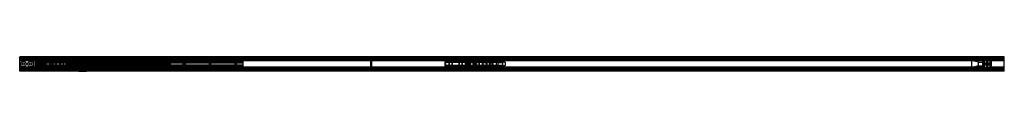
# Model space of a CAD drawing. Header units: millimetres. Extents: x 0 to 2700, y 0 to 40.
import ezdxf

# ---------------------------------------------------------------- set-up
doc = ezdxf.new("R2010")
doc.units = ezdxf.units.MM
doc.header["$LTSCALE"] = 10
doc.linetypes.add('ALLCAD_Strich', pattern=[0.2, 0.15, -0.05])
doc.layers.add('BESCH_KONT_sich_schn_grun_2d', color=10, linetype='Continuous')

msp = doc.modelspace()

# ---------------------------------------------------------------- linework, layer by layer
at = {"layer": 'BESCH_KONT_sich_schn_grun_2d', "linetype": 'ALLCAD_Strich'}
for p, q in [((2700, 40), (0, 40)), ((0, 39.2), (0, 40)), ((2700, 39.2), (0, 39.2)), ((0, 38.5), (0, 39.2)), ((2700, 38.5), (0, 38.5)), ((0, 1.5), (0, 38.5)), ((2700, 37.5), (0, 37.5)), ((2700, 37.4), (0, 37.4)), ((0, 37), (0, 37)), ((0, 37), (0, 37)), ((0, 37), (0, 37)), ((0, 37), (0, 37)), ((0, 37), (0, 37)), ((0, 37), (0, 37)), ((0, 37), (0, 37)), ((0, 37), (0, 37)), ((0, 37), (0, 37)), ((0, 37), (0, 37)), ((0, 37), (0, 37)), ((0, 37), (0, 37)), ((0, 37), (0, 37)), ((0, 37), (0, 37)), ((0, 37), (0, 37)), ((0, 37), (0, 37)), ((2700, 37), (0, 37)), ((0, 37), (0, 37)), ((0, 37), (0, 37)), ((0, 37), (0, 37)), ((0, 37), (0, 37)), ((0, 37), (0, 37)), ((0, 37), (0, 37)), ((0, 37), (0, 37)), ((2700, 36.7), (0, 36.7)), ((2700, 35.5), (0, 35.5)), ((43, 35), (0, 35)), ((40, 34), (0, 34)), ((40, 33), (0, 33)), ((40, 32.6), (0, 32.6)), ((2700, 32.5), (0, 32.5)), ((2700, 31.2), (0, 31.2)), ((43, 28.7), (0, 28.7)), ((40, 34), (40, 35.5)), ((40, 6), (40, 34)), ((47.3, 35), (43, 35)), ((43, 35), (43, 31.5)), ((43, 31.5), (43, 29.5)), ((43, 31.5), (45, 31.5)), ((45.5, 29.5), (43, 29.5)), ((43, 29.5), (43, 10.5)), ((43, 28.8), (43, 28.8)), ((43, 28.8), (43, 28.7)), ((43, 28.8), (43, 28.8)), ((43, 28.8), (43, 28.8)), ((43, 28.8), (43, 28.8)), ((43, 28.8), (43, 28.8)), ((43, 28.8), (43, 28.8)), ((43, 28.8), (43, 28.8)), ((43, 28.8), (43, 28.8)), ((43, 28.7), (43, 28.7)), ((47, 28.7), (43, 28.7)), ((43, 28.8), (43, 28.8)), ((43, 28.8), (43, 28.8)), ((43, 28.8), (43, 28.8)), ((43, 28.7), (43, 28.7)), ((43, 28.8), (43, 28.8)), ((43, 28.8), (43, 28.8)), ((43, 28.8), (43, 28.8)), ((43, 28.7), (43, 28.7)), ((43, 28.8), (43, 28.8)), ((43, 28.8), (43, 28.8)), ((43, 28.8), (43, 28.8)), ((43, 28.7), (43, 28.7)), ((43, 28.7), (43, 28.7)), ((43, 28.8), (43, 28.8)), ((43, 28.8), (43, 28.8)), ((43, 28.8), (43, 28.8)), ((43, 28.8), (43, 28.8)), ((45, 31.5), (45, 33.5)), ((45, 33.5), (47.3, 33.5)), ((45, 29.5), (45, 10.5)), ((47.3, 31.5), (45.3, 31.5)), ((45.3, 8.5), (45.3, 31.5)), ((45.5, 34), (45.5, 36)), ((64.5, 36), (45.5, 36)), ((45.5, 29.5), (45.5, 34)), ((64.5, 34), (45.5, 34)), ((613, 31), (47, 31)), ((47, 29), (47, 31)), ((613, 30), (47, 30)), ((613, 29.7), (47, 29.7)), ((613, 29), (47, 29)), ((47, 28.7), (47, 29)), ((613, 28.7), (47, 28.7)), ((47, 11.2), (47, 28.7)), ((613, 27.5), (47, 27.5)), ((47.3, 33.5), (47.3, 35)), ((47.3, 31.5), (47.3, 35)), ((47.3, 35), (62.8, 35)), ((47.3, 8.5), (47.3, 31.5)), ((62.8, 35), (62.8, 33.5)), ((67, 35), (62.8, 35)), ((62.8, 31.5), (62.8, 35)), ((62.8, 33.5), (65, 33.5)), ((64.8, 31.5), (62.8, 31.5)), ((62.8, 8.5), (62.8, 31.5)), ((64.5, 34), (64.5, 36)), ((64.5, 29.5), (64.5, 34)), ((67, 29.5), (64.5, 29.5)), ((64.8, 8.5), (64.8, 31.5)), ((65, 33.5), (65, 31.5)), ((65, 31.5), (67, 31.5)), ((65, 29.5), (65, 10.5)), ((67, 31.5), (67, 35)), ((76.1, 35), (67, 35)), ((67, 29.5), (67, 31.5)), ((67, 29.5), (67, 10.5)), ((76.1, 35), (97.1, 35)), ((76.1, 35), (76.1, 28)), ((76.1, 28), (97.1, 28)), ((82.6, 5), (82.6, 35)), ((82.6, 28), (82.6, 35)), ((90.6, 5), (90.6, 35)), ((90.6, 28), (90.6, 35)), ((113.1, 35), (97.1, 35)), ((97.1, 35), (97.1, 28)), ((113.1, 35), (134.1, 35)), ((113.1, 35), (113.1, 28)), ((113.1, 28), (134.1, 28)), ((119.6, 5), (119.6, 35)), ((119.6, 28), (119.6, 35)), ((127.6, 5), (127.6, 35)), ((127.6, 28), (127.6, 35)), ((138.6, 27.7), (132.6, 27.7)), ((132.6, 26.7), (132.6, 27.7)), ((377.6, 35), (134.1, 35)), ((134.1, 35), (134.1, 28)), ((138.6, 26.7), (138.6, 27.7)), ((148.6, 27.7), (142.6, 27.7)), ((142.6, 26.7), (142.6, 27.7)), ((148.6, 26.7), (148.6, 27.7)), ((162.6, 30.5), (183.6, 30.5)), ((162.6, 30.5), (162.6, 23.5)), ((169.1, 23.5), (169.1, 30.5)), ((169.1, 0.5), (169.1, 30.5)), ((177.1, 23.5), (177.1, 30.5)), ((177.1, 0.5), (177.1, 30.5)), ((183.6, 30.5), (183.6, 23.5)), ((202, 4.5), (202, 35.5)), ((966, 35.5), (202, 35.5)), ((205, 35.5), (205, 35.5)), ((205, 35.5), (205, 35.5)), ((205, 35.5), (205, 35.5)), ((205, 35.5), (205, 35.5)), ((205, 35.5), (205, 35.5)), ((205, 35.5), (205, 35.5)), ((205, 35.5), (205, 35.5)), ((205, 35.5), (205, 35.5)), ((205, 35.5), (205, 35.5)), ((205, 35.5), (205, 35.5)), ((205, 35.5), (205, 35.5)), ((205, 35.5), (205, 35.5)), ((205, 35.5), (205, 35.5)), ((205, 35.5), (205, 35.5)), ((205, 35.5), (205, 35.5)), ((205, 4.5), (205, 35.5)), ((205, 35.5), (205, 35.5)), ((205, 35.5), (205, 35.5)), ((205, 35.5), (205, 35.5)), ((205, 35.5), (205, 35.5)), ((205, 35.5), (205, 35.5)), ((205, 35.5), (205, 35.5)), ((205, 35.5), (205, 35.5)), ((205, 35.5), (205, 35.5)), ((205, 35.5), (205, 35.5)), ((205, 35.5), (205, 35.5)), ((376.6, 28), (368.6, 28)), ((368.6, 26.5), (368.6, 28)), ((370.6, 24.5), (370.6, 28)), ((374.6, 24.5), (374.6, 28)), ((376.6, 26.5), (376.6, 28)), ((377.6, 35), (398.6, 35)), ((377.6, 35), (377.6, 28)), ((377.6, 28), (398.6, 28)), ((384.1, 28), (384.1, 35)), ((384.1, 5), (384.1, 35)), ((392.1, 28), (392.1, 35)), ((392.1, 5), (392.1, 35)), ((398.6, 35), (398.6, 28)), ((1171.4, 35), (398.6, 35)), ((407.6, 28), (399.6, 28)), ((399.6, 26.5), (399.6, 28)), ((401.6, 24.5), (401.6, 28)), ((405.6, 24.5), (405.6, 28)), ((407.6, 26.5), (407.6, 28)), ((613, 29), (613, 31)), ((613, 28.7), (613, 29)), ((2641, 28.7), (613, 28.7)), ((613, 11.2), (613, 28.7)), ((963, 4.5), (963, 35.5)), ((966, 4.5), (966, 35.5)), ((1192.4, 35), (1171.4, 35)), ((1171.4, 28), (1171.4, 35)), ((1192.4, 28), (1171.4, 28)), ((1177.9, 35), (1177.9, 5)), ((1177.9, 35), (1177.9, 28)), ((1185.9, 35), (1185.9, 5)), ((1185.9, 35), (1185.9, 28)), ((1192.4, 28), (1192.4, 35)), ((1198.4, 35), (1192.4, 35)), ((1219.4, 35), (1198.4, 35)), ((1198.4, 28), (1198.4, 35)), ((1219.4, 28), (1198.4, 28)), ((1204.9, 35), (1204.9, 5)), ((1204.9, 35), (1204.9, 28)), ((1212.9, 35), (1212.9, 5)), ((1212.9, 35), (1212.9, 28)), ((1219.4, 28), (1219.4, 35)), ((1245.9, 35), (1219.4, 35)), ((1266.9, 35), (1245.9, 35)), ((1245.9, 28), (1245.9, 35)), ((1266.9, 28), (1245.9, 28)), ((1252.4, 35), (1252.4, 5)), ((1252.4, 35), (1252.4, 28)), ((1260.4, 35), (1260.4, 5)), ((1260.4, 35), (1260.4, 28)), ((1266.9, 28), (1266.9, 35)), ((1282.9, 35), (1266.9, 35)), ((1303.9, 35), (1282.9, 35)), ((1282.9, 28), (1282.9, 35)), ((1303.9, 28), (1282.9, 28)), ((1289.4, 35), (1289.4, 5)), ((1289.4, 35), (1289.4, 28)), ((1297.4, 35), (1297.4, 5)), ((1297.4, 35), (1297.4, 28)), ((1303.9, 28), (1303.9, 35)), ((2641, 35), (1303.9, 35)), ((2611, 10), (2611, 30)), ((2629, 25), (2611, 30)), ((2645.2, 35), (2641, 35)), ((2641, 35), (2641, 31.5)), ((2641, 31.5), (2641, 29.5)), ((2641, 31.5), (2643, 31.5)), ((2641, 10.5), (2641, 29.5)), ((2641, 29.5), (2643.5, 29.5)), ((2665, 28.7), (2641, 28.7)), ((2643, 31.5), (2643, 33.5)), ((2643, 33.5), (2645.2, 33.5)), ((2643, 10.5), (2643, 29.5)), ((2645.2, 31.5), (2643.2, 31.5)), ((2643.2, 31.5), (2643.2, 8.5)), ((2643.5, 36), (2643.5, 34)), ((2643.5, 36), (2662.5, 36)), ((2643.5, 34), (2643.5, 29.5)), ((2643.5, 34), (2662.5, 34)), ((2645.2, 33.5), (2645.2, 35)), ((2645.2, 35), (2645.2, 31.5)), ((2660.7, 35), (2645.2, 35)), ((2645.2, 31.5), (2645.2, 8.5)), ((2660.7, 35), (2660.7, 31.5)), ((2662.7, 31.5), (2660.7, 31.5)), ((2660.7, 31.5), (2660.7, 8.5)), ((2665, 35), (2660.7, 35)), ((2660.7, 35), (2660.7, 33.5)), ((2660.7, 33.5), (2663, 33.5)), ((2662.5, 36), (2662.5, 34)), ((2662.5, 34), (2662.5, 29.5)), ((2662.5, 29.5), (2665, 29.5)), ((2662.7, 31.5), (2662.7, 8.5)), ((2663, 33.5), (2663, 31.5)), ((2663, 31.5), (2665, 31.5)), ((2663, 10.5), (2663, 29.5)), ((2665, 31.5), (2665, 35)), ((2700, 35), (2665, 35)), ((2665, 29.5), (2665, 31.5)), ((2665, 10.5), (2665, 29.5)), ((2700, 28.7), (2665, 28.7)), ((2700, 39.2), (2700, 40)), ((2700, 38.5), (2700, 39.2)), ((2700, 1.5), (2700, 38.5)), ((43, 11.2), (0, 11.2)), ((2700, 8.8), (0, 8.8)), ((2700, 7.5), (0, 7.5)), ((40, 7.4), (0, 7.4)), ((40, 7), (0, 7)), ((40, 6), (0, 6)), ((43, 5), (0, 5)), ((2700, 4.5), (0, 4.5)), ((2700, 3.3), (0, 3.3)), ((2700, 3), (0, 3)), ((2700, 2.6), (0, 2.6)), ((2700, 2.5), (0, 2.5)), ((2700, 1.5), (0, 1.5)), ((0, 0.8), (0, 1.5)), ((2700, 0.8), (0, 0.8)), ((0, 0), (0, 0.8)), ((2700, 0), (0, 0)), ((40, 7.4), (40, 7.4)), ((40, 7.4), (40, 7.4)), ((40, 7.4), (40, 7.4)), ((40, 7.4), (40, 7.4)), ((40, 7.4), (40, 7.4)), ((40, 7.4), (40, 7.4)), ((40, 7.4), (40, 7.4)), ((40, 7.4), (40, 7.4)), ((40, 7.4), (40, 7.4)), ((40, 7.4), (40, 7.4)), ((40, 7.4), (40, 7.4)), ((40, 7.4), (40, 7.4)), ((40, 7.4), (40, 7.4)), ((40, 7.4), (40, 7.4)), ((40, 7.4), (40, 7.4)), ((40, 7.4), (40, 7.4)), ((40, 7.4), (40, 7.4)), ((40, 7.4), (40, 7.4)), ((40, 7.4), (40, 7.4)), ((40, 7.4), (40, 7.4)), ((40, 7.4), (40, 7.4)), ((40, 7.4), (40, 7.4)), ((40, 7.4), (40, 7.4)), ((40, 7.4), (40, 7.4)), ((40, 7.4), (40, 7.4)), ((40, 7.4), (40, 7.4)), ((40, 7.4), (40, 7.4)), ((40, 4.5), (40, 6)), ((43, 25.5), (45, 25.5)), ((43, 14.5), (45, 14.5)), ((43, 11.2), (47, 11.2)), ((43, 10.5), (43, 8.5)), ((45.5, 10.5), (43, 10.5)), ((45, 8.5), (43, 8.5)), ((43, 8.5), (43, 5)), ((43, 5), (47.3, 5)), ((45, 6.5), (45, 8.5)), ((47.3, 6.5), (45, 6.5)), ((45.3, 8.5), (47.3, 8.5)), ((45.5, 6), (45.5, 10.5)), ((45.5, 4), (45.5, 6)), ((64.5, 6), (45.5, 6)), ((64.5, 4), (45.5, 4)), ((613, 27), (47, 27)), ((613, 26.5), (47, 26.5)), ((151, 26), (47, 26)), ((47, 25.2), (47, 25.2)), ((47, 25.2), (47, 25.2)), ((47, 25.2), (47, 25.2)), ((47, 25.2), (47, 25.2)), ((47, 25.2), (47, 25.2)), ((47, 25.2), (47, 25.2)), ((47, 25.2), (47, 25.2)), ((47, 25.2), (47, 25.2)), ((47, 25.2), (47, 25.2)), ((47, 25.2), (47, 25.2)), ((47, 25.2), (47, 25.2)), ((47, 25.2), (47, 25.2)), ((47, 25.2), (47, 25.2)), ((47, 25.2), (47, 25.2)), ((47, 25.2), (47, 25.2)), ((47, 25.2), (47, 25.2)), ((47, 25.2), (613, 25.2)), ((47, 25.2), (47, 25.2)), ((47, 25.2), (47, 25.2)), ((47, 25.2), (47, 25.2)), ((47, 25.2), (47, 25.2)), ((47, 25.2), (47, 25.2)), ((47, 25.2), (47, 25.2)), ((47, 25.2), (47, 25.2)), ((47, 25.2), (47, 25.2)), ((47, 25.2), (47, 25.2)), ((47, 25.2), (47, 25.2)), ((47, 25.2), (47, 25.2)), ((613, 22.2), (47, 22.2)), ((47, 17.7), (613, 17.7)), ((47, 14.7), (613, 14.7)), ((151, 14), (47, 14)), ((613, 13.5), (47, 13.5)), ((613, 13), (47, 13)), ((613, 12.5), (47, 12.5)), ((613, 11.2), (47, 11.2)), ((47, 11), (47, 11.2)), ((613, 11), (47, 11)), ((47, 9), (47, 11)), ((613, 10.2), (47, 10.2)), ((613, 10), (47, 10)), ((613, 9), (47, 9)), ((47.3, 5), (47.3, 8.5)), ((47.3, 5), (47.3, 6.5)), ((47.3, 5), (62.8, 5)), ((49.1, 15), (49.1, 25)), ((49.1, 25), (85.1, 25)), ((49.1, 15), (85.1, 15)), ((55.6, 26.7), (55.6, 24.3)), ((67.6, 26.7), (55.6, 26.7)), ((55.6, 25), (85.1, 25)), ((55.6, 15.7), (55.6, 24.3)), ((55.6, 24.3), (67.6, 24.3)), ((67.6, 15.7), (55.6, 15.7)), ((55.6, 15.7), (55.6, 13.2)), ((55.6, 15), (85.1, 15)), ((67.6, 13.2), (55.6, 13.2)), ((62.8, 8.5), (64.8, 8.5)), ((62.8, 5), (62.8, 8.5)), ((65, 6.5), (62.8, 6.5)), ((62.8, 6.5), (62.8, 5)), ((62.8, 5), (67, 5)), ((67, 10.5), (64.5, 10.5)), ((64.5, 6), (64.5, 10.5)), ((64.5, 4), (64.5, 6)), ((65, 25.5), (67, 25.5)), ((65, 14.5), (67, 14.5)), ((67, 8.5), (65, 8.5)), ((65, 8.5), (65, 6.5)), ((67, 8.5), (67, 10.5)), ((67, 5), (67, 8.5)), ((76.1, 5), (67, 5)), ((67.6, 23.7), (67.6, 26.7)), ((67.6, 26.7), (67.6, 26.7)), ((67.6, 26.7), (67.6, 26.7)), ((67.6, 26.7), (150.6, 26.7)), ((67.6, 26.7), (67.6, 26.7)), ((67.6, 26.7), (67.6, 26.7)), ((67.6, 26.7), (67.6, 26.7)), ((67.6, 26.7), (67.6, 26.7)), ((67.6, 26.7), (67.6, 26.7)), ((67.6, 26.7), (67.6, 26.7)), ((67.6, 26.7), (67.6, 26.7)), ((67.6, 26.7), (67.6, 26.7)), ((67.6, 26.7), (67.6, 26.7)), ((67.6, 26.7), (67.6, 26.7)), ((67.6, 26.7), (67.6, 26.7)), ((67.6, 26.7), (67.6, 26.7)), ((67.6, 26.7), (67.6, 26.7)), ((67.6, 26.7), (67.6, 26.7)), ((67.6, 26.7), (67.6, 26.7)), ((67.6, 26.7), (67.6, 26.7)), ((67.6, 26.7), (67.6, 26.7)), ((67.6, 26.7), (67.6, 26.7)), ((67.6, 26.7), (67.6, 26.7)), ((67.6, 26.7), (67.6, 26.7)), ((67.6, 26.7), (67.6, 26.7)), ((67.6, 26.7), (67.6, 26.7)), ((67.6, 26.7), (67.6, 26.7)), ((67.6, 26.7), (67.6, 26.7)), ((67.6, 26.7), (67.6, 26.7)), ((67.6, 26.7), (67.6, 26.7)), ((67.6, 26.7), (67.6, 26.7)), ((67.6, 26.7), (67.6, 26.7)), ((67.6, 26.7), (67.6, 26.7)), ((67.6, 23.7), (67.6, 16.2)), ((67.6, 23.7), (67.7, 23.7)), ((67.6, 13.2), (67.6, 16.2)), ((67.7, 16.2), (67.6, 16.2)), ((150.6, 13.2), (67.6, 13.2)), ((67.7, 25.2), (67.7, 23.7)), ((67.7, 23.7), (103.6, 23.7)), ((67.7, 16.2), (103.6, 16.2)), ((67.7, 16.2), (67.7, 14.7)), ((130.6, 25.2), (72.6, 25.2)), ((72.6, 25.2), (72.6, 14.7)), ((72.6, 14.7), (130.6, 14.7)), ((76.1, 12), (97.1, 12)), ((76.1, 12), (76.1, 5)), ((76.1, 5), (97.1, 5)), ((82.6, 26.7), (82.6, 13.2)), ((82.6, 5), (82.6, 12)), ((85.1, 15), (85.1, 25)), ((85.1, 15), (85.1, 25)), ((88.6, 26.7), (88.6, 13.2)), ((90.6, 26.7), (90.6, 13.2)), ((90.6, 5), (90.6, 12)), ((92.1, 26.7), (92.1, 13.2)), ((97.1, 12), (97.1, 5)), ((113.1, 5), (97.1, 5)), ((98.9, 26.7), (98.9, 13.2)), ((98.9, 13.2), (98.9, 26.7)), ((106.4, 23.7), (130.6, 23.7)), ((106.4, 16.2), (130.6, 16.2)), ((106.6, 26.7), (106.6, 23.7)), ((106.6, 16.3), (106.6, 13.2)), ((111.4, 26.7), (111.4, 13.2)), ((111.4, 13.2), (111.4, 26.7)), ((113.1, 12), (134.1, 12)), ((113.1, 12), (113.1, 5)), ((113.1, 5), (134.1, 5)), ((119.6, 26.7), (119.6, 13.2)), ((119.6, 5), (119.6, 12)), ((127.6, 26.7), (127.6, 13.2)), ((127.6, 5), (127.6, 12)), ((413.6, 25.2), (130.6, 25.2)), ((130.6, 23), (130.6, 25.2)), ((130.6, 25.2), (130.6, 14.7)), ((150.6, 23.7), (130.6, 23.7)), ((413.6, 23), (130.6, 23)), ((413.6, 22.2), (130.6, 22.2)), ((130.6, 22.2), (150.6, 22.2)), ((413.6, 22), (130.6, 22)), ((133.7, 21.5), (130.6, 21.5)), ((133.7, 18.5), (130.6, 18.5)), ((413.6, 18), (130.6, 18)), ((150.6, 17.7), (130.6, 17.7)), ((413.6, 17.7), (130.6, 17.7)), ((413.6, 17), (130.6, 17)), ((130.6, 14.7), (130.6, 17)), ((130.6, 16.2), (150.6, 16.2)), ((413.6, 14.7), (130.6, 14.7)), ((132.6, 12.2), (132.6, 13.2)), ((138.6, 12.2), (132.6, 12.2)), ((133.6, 22.2), (133.6, 26.7)), ((133.6, 13.2), (133.6, 26.7)), ((133.6, 21.5), (133.6, 18.5)), ((133.6, 13.2), (133.6, 17.7)), ((133.7, 21.5), (137.5, 21.5)), ((137.5, 18.5), (133.7, 18.5)), ((134.1, 12), (134.1, 5)), ((377.6, 5), (134.1, 5)), ((143.7, 21.5), (137.5, 21.5)), ((143.7, 18.5), (137.5, 18.5)), ((137.6, 22.2), (137.6, 26.7)), ((137.6, 13.2), (137.6, 26.7)), ((137.6, 21.5), (137.6, 18.5)), ((137.6, 13.2), (137.6, 17.7)), ((138.6, 12.2), (138.6, 13.2)), ((142.6, 12.2), (142.6, 13.2)), ((148.6, 12.2), (142.6, 12.2)), ((143.6, 22.2), (143.6, 26.7)), ((143.6, 13.2), (143.6, 26.7)), ((143.6, 21.5), (143.6, 18.5)), ((143.6, 13.2), (143.6, 17.7)), ((143.7, 21.5), (147.5, 21.5)), ((147.5, 18.5), (143.7, 18.5)), ((145.9, 26.7), (145.9, 22.2)), ((145.9, 17.7), (145.9, 13.2)), ((413.6, 21.5), (147.5, 21.5)), ((413.6, 18.5), (147.5, 18.5)), ((147.6, 22.2), (147.6, 26.7)), ((147.6, 13.2), (147.6, 26.7)), ((147.6, 21.5), (147.6, 18.5)), ((147.6, 13.2), (147.6, 17.7)), ((148.6, 12.2), (148.6, 13.2)), ((150.6, 26.7), (150.6, 23.7)), ((150.6, 23.7), (150.6, 22.2)), ((150.6, 20), (150.6, 22)), ((195.6, 20), (150.6, 20)), ((150.6, 17.7), (150.6, 16.2)), ((150.6, 16.2), (150.6, 13.2)), ((150.6, 11), (150.6, 9)), ((151, 26.5), (151, 26)), ((151, 22.2), (151, 26)), ((447, 26), (151, 26)), ((151, 25.5), (447, 25.5)), ((447, 24), (151, 24)), ((153.6, 23.5), (151, 23.5)), ((151, 17.7), (151, 22.2)), ((151, 14), (151, 17.7)), ((447, 16.5), (151, 16.5)), ((447, 16), (151, 16)), ((447, 14.5), (151, 14.5)), ((151, 14), (151, 13.5)), ((447, 14), (151, 14)), ((161.6, 23.5), (153.6, 23.5)), ((153.6, 22), (153.6, 23.5)), ((153.6, 7.5), (153.6, 9)), ((155.6, 20), (155.6, 23.5)), ((155.6, 7.5), (155.6, 11)), ((159.6, 20), (159.6, 23.5)), ((159.6, 7.5), (159.6, 11)), ((162.6, 23.5), (161.6, 23.5)), ((161.6, 22), (161.6, 23.5)), ((161.6, 7.5), (161.6, 9)), ((162.6, 23.5), (183.6, 23.5)), ((162.6, 7.5), (162.6, 0.5)), ((162.6, 0.5), (183.6, 0.5)), ((169.1, 20), (169.1, 22)), ((169.1, 9), (169.1, 11)), ((169.1, 0.5), (169.1, 7.5)), ((177.1, 20), (177.1, 22)), ((177.1, 9), (177.1, 11)), ((177.1, 0.5), (177.1, 7.5)), ((184.6, 23.5), (183.6, 23.5)), ((183.6, 7.5), (183.6, 0.5)), ((192.6, 23.5), (184.6, 23.5)), ((184.6, 22), (184.6, 23.5)), ((184.6, 7.5), (184.6, 9)), ((186.6, 20), (186.6, 23.5)), ((186.6, 7.5), (186.6, 11)), ((190.6, 20), (190.6, 23.5)), ((190.6, 7.5), (190.6, 11)), ((447, 23.5), (192.6, 23.5)), ((192.6, 22), (192.6, 23.5)), ((192.6, 7.5), (192.6, 9)), ((195.6, 20), (195.6, 22)), ((195.6, 20), (195.6, 20)), ((195.6, 20), (195.6, 20)), ((195.6, 20), (195.6, 20)), ((195.6, 20), (195.6, 20)), ((195.6, 20), (195.6, 20)), ((195.6, 20), (195.6, 20)), ((195.6, 20), (195.6, 20)), ((195.6, 20), (195.6, 20)), ((195.6, 20), (195.6, 20)), ((195.6, 20), (195.6, 20)), ((195.6, 20), (195.6, 20)), ((195.6, 20), (195.6, 20)), ((195.6, 20), (195.6, 20)), ((195.6, 20), (195.6, 20)), ((195.6, 20), (195.6, 20)), ((195.6, 20), (195.6, 20)), ((195.6, 20), (195.6, 20)), ((195.6, 20), (195.6, 20)), ((195.6, 20), (195.6, 20)), ((195.6, 20), (195.6, 20)), ((195.6, 20), (195.6, 20)), ((195.6, 20), (195.6, 20)), ((195.6, 20), (195.6, 20)), ((195.6, 20), (195.6, 20)), ((195.6, 20), (195.6, 20)), ((195.6, 20), (195.6, 20)), ((195.6, 20), (195.6, 20)), ((195.6, 20), (195.6, 20)), ((195.6, 20), (195.6, 20)), ((195.6, 20), (195.6, 20)), ((195.6, 20), (195.6, 20)), ((195.6, 20), (195.6, 20)), ((195.6, 20), (195.6, 20)), ((195.6, 20), (195.6, 20)), ((195.6, 20), (195.6, 20)), ((195.6, 20), (195.6, 20)), ((195.6, 20), (195.6, 20)), ((195.6, 20), (195.6, 20)), ((195.6, 20), (195.6, 20)), ((195.6, 11), (195.6, 9)), ((966, 4.5), (202, 4.5)), ((365.6, 24.5), (365.6, 26.5)), ((410.6, 24.5), (365.6, 24.5)), ((365.6, 15.5), (365.6, 13.5)), ((410.6, 15.5), (365.6, 15.5)), ((368.6, 12), (368.6, 13.5)), ((376.6, 12), (368.6, 12)), ((370.6, 12), (370.6, 15.5)), ((374.6, 12), (374.6, 15.5)), ((376.6, 12), (376.6, 13.5)), ((377.6, 12), (398.6, 12)), ((377.6, 12), (377.6, 5)), ((377.6, 5), (398.6, 5)), ((384.1, 24.5), (384.1, 26.5)), ((384.1, 13.5), (384.1, 15.5)), ((384.1, 5), (384.1, 12)), ((392.1, 24.5), (392.1, 26.5)), ((392.1, 13.5), (392.1, 15.5)), ((392.1, 5), (392.1, 12)), ((398.6, 12), (398.6, 5)), ((1171.4, 5), (398.6, 5)), ((399.6, 12), (399.6, 13.5)), ((407.6, 12), (399.6, 12)), ((401.6, 12), (401.6, 15.5)), ((405.6, 12), (405.6, 15.5)), ((407.6, 12), (407.6, 13.5)), ((410.6, 24.5), (410.6, 26.5)), ((410.6, 24.5), (410.6, 24.5)), ((410.6, 24.5), (410.6, 24.5)), ((410.6, 24.5), (410.6, 24.5)), ((410.6, 24.5), (410.6, 24.5)), ((410.6, 24.5), (410.6, 24.5)), ((410.6, 24.5), (410.6, 24.5)), ((410.6, 24.5), (410.6, 24.5)), ((410.6, 24.5), (410.6, 24.5)), ((410.6, 24.5), (410.6, 24.5)), ((410.6, 24.5), (410.6, 24.5)), ((410.6, 24.5), (410.6, 24.5)), ((410.6, 24.5), (410.6, 24.5)), ((410.6, 24.5), (410.6, 24.5)), ((410.6, 24.5), (410.6, 24.5)), ((410.6, 24.5), (410.6, 24.5)), ((410.6, 24.5), (410.6, 24.5)), ((410.6, 24.5), (410.6, 24.5)), ((410.6, 24.5), (410.6, 24.5)), ((410.6, 24.5), (410.6, 24.5)), ((410.6, 24.5), (410.6, 24.5)), ((410.6, 24.5), (410.6, 24.5)), ((410.6, 24.5), (410.6, 24.5)), ((410.6, 24.5), (410.6, 24.5)), ((410.6, 24.5), (410.6, 24.5)), ((410.6, 24.5), (410.6, 24.5)), ((410.6, 24.5), (410.6, 24.5)), ((410.6, 24.5), (410.6, 24.5)), ((410.6, 24.5), (410.6, 24.5)), ((410.6, 24.5), (410.6, 24.5)), ((410.6, 24.5), (410.6, 24.5)), ((410.6, 24.5), (410.6, 24.5)), ((410.6, 24.5), (410.6, 24.5)), ((410.6, 24.5), (410.6, 24.5)), ((410.6, 24.5), (410.6, 24.5)), ((410.6, 24.5), (410.6, 24.5)), ((410.6, 24.5), (410.6, 24.5)), ((410.6, 24.5), (410.6, 24.5)), ((410.6, 24.5), (410.6, 24.5)), ((410.6, 24.5), (410.6, 24.5)), ((410.6, 15.5), (410.6, 13.5)), ((413.6, 23), (413.6, 25.2)), ((413.6, 22), (413.6, 23)), ((413.6, 18), (413.6, 22)), ((413.6, 17), (413.6, 18)), ((413.6, 14.7), (413.6, 17)), ((447, 26), (447, 26.5)), ((447, 26), (447, 22.2)), ((613, 26), (447, 26)), ((447, 22.2), (447, 17.7)), ((447, 17.7), (447, 14)), ((613, 14), (447, 14)), ((447, 13.5), (447, 14)), ((613, 11), (613, 11.2)), ((2641, 11.2), (613, 11.2)), ((613, 9), (613, 11)), ((1165.4, 26.7), (1180, 26.7)), ((1165.4, 26.7), (1165.4, 25.2)), ((1225.4, 25.2), (1165.4, 25.2)), ((1165.4, 25.2), (1165.4, 14.7)), ((1225.4, 23.7), (1165.4, 23.7)), ((1225.4, 16.2), (1165.4, 16.2)), ((1165.4, 14.7), (1165.4, 13.2)), ((1165.4, 14.7), (1225.4, 14.7)), ((1180, 13.2), (1165.4, 13.2)), ((1168.4, 13.2), (1168.4, 26.7)), ((1192.4, 12), (1171.4, 12)), ((1171.4, 5), (1171.4, 12)), ((1192.4, 5), (1171.4, 5)), ((1177.9, 13.2), (1177.9, 26.7)), ((1177.9, 12), (1177.9, 5)), ((1180, 26.7), (1183.8, 26.7)), ((1180, 26.7), (1180, 25.2)), ((1180, 13.2), (1180, 14.7)), ((1183.8, 13.2), (1180, 13.2)), ((1183.8, 26.7), (1207, 26.7)), ((1183.8, 26.7), (1183.8, 25.2)), ((1183.8, 13.2), (1183.8, 14.7)), ((1207, 13.2), (1183.8, 13.2)), ((1185.9, 13.2), (1185.9, 26.7)), ((1185.9, 12), (1185.9, 5)), ((1192.4, 5), (1192.4, 12)), ((1198.4, 5), (1192.4, 5)), ((1219.4, 12), (1198.4, 12)), ((1198.4, 5), (1198.4, 12)), ((1219.4, 5), (1198.4, 5)), ((1204.9, 13.2), (1204.9, 26.7)), ((1204.9, 12), (1204.9, 5)), ((1207, 26.7), (1210.8, 26.7)), ((1207, 26.7), (1207, 25.2)), ((1207, 14.7), (1207, 13.2)), ((1210.8, 13.2), (1207, 13.2)), ((1210.8, 26.7), (1225.4, 26.7)), ((1210.8, 25.2), (1210.8, 26.7)), ((1210.8, 13.2), (1210.8, 14.7)), ((1225.4, 13.2), (1210.8, 13.2)), ((1212.9, 13.2), (1212.9, 26.7)), ((1212.9, 12), (1212.9, 5)), ((1219.4, 5), (1219.4, 12)), ((1245.9, 5), (1219.4, 5)), ((1222.4, 13.2), (1222.4, 26.7)), ((1225.4, 26.7), (1225.4, 25.2)), ((1225.4, 25.2), (1225.4, 14.7)), ((1225.4, 23.8), (1225.4, 23.7)), ((1225.4, 23.7), (1225.4, 23.8)), ((1225.4, 23.7), (1225.4, 23.8)), ((1225.4, 23.8), (1225.4, 23.8)), ((1225.4, 23.8), (1225.4, 23.8)), ((1225.4, 23.7), (1225.4, 23.8)), ((1225.4, 23.7), (1225.4, 23.8)), ((1225.4, 23.7), (1225.4, 23.8)), ((1225.4, 23.7), (1225.4, 23.8)), ((1225.4, 23.7), (1225.4, 23.8)), ((1225.4, 23.7), (1225.4, 23.8)), ((1225.4, 23.7), (1225.4, 23.8)), ((1225.4, 23.7), (1225.4, 23.8)), ((1225.4, 23.8), (1225.4, 23.8)), ((1225.4, 23.8), (1225.4, 23.8)), ((1225.4, 23.8), (1225.4, 23.8)), ((1225.4, 23.7), (1225.4, 23.8)), ((1225.4, 23.7), (1225.4, 23.8)), ((1225.4, 23.7), (1225.4, 23.8)), ((1225.4, 23.7), (1225.4, 23.8)), ((1225.4, 23.7), (1225.4, 23.8)), ((1225.4, 23.7), (1225.4, 23.8)), ((1225.4, 23.7), (1225.4, 23.8)), ((1225.4, 23.8), (1225.4, 23.8)), ((1225.4, 23.8), (1225.4, 23.8)), ((1225.4, 23.8), (1225.4, 23.8)), ((1225.4, 23.7), (1225.4, 23.8)), ((1225.4, 23.7), (1225.4, 23.8)), ((1225.4, 23.7), (1225.4, 23.8)), ((1225.4, 23.7), (1225.4, 23.8)), ((1225.4, 14.7), (1225.4, 13.2)), ((1229.4, 26.7), (1312.4, 26.7)), ((1229.4, 23.7), (1229.4, 26.7)), ((1249.4, 23.7), (1229.4, 23.7)), ((1229.4, 16.2), (1229.4, 23.7)), ((1229.4, 16.2), (1229.4, 16.2)), ((1229.4, 16.2), (1229.4, 16.2)), ((1229.4, 16.2), (1229.4, 16.2)), ((1229.4, 16.2), (1229.4, 16.2)), ((1229.4, 16.2), (1229.4, 16.2)), ((1229.4, 16.2), (1229.4, 16.2)), ((1229.4, 16.2), (1229.4, 16.2)), ((1229.4, 16.2), (1229.4, 16.2)), ((1229.4, 16.2), (1229.4, 16.2)), ((1229.4, 16.2), (1249.4, 16.2)), ((1229.4, 16.2), (1229.4, 16.2)), ((1229.4, 16.2), (1229.4, 16.2)), ((1229.4, 16.2), (1229.4, 16.2)), ((1229.4, 16.2), (1229.4, 16.2)), ((1229.4, 16.2), (1229.4, 16.2)), ((1229.4, 16.2), (1229.4, 16.2)), ((1229.4, 16.2), (1229.4, 16.2)), ((1229.4, 16.2), (1229.4, 16.2)), ((1229.4, 16.2), (1229.4, 16.2)), ((1229.4, 16.2), (1229.4, 16.2)), ((1229.4, 16.2), (1229.4, 16.2)), ((1229.4, 16.2), (1229.4, 16.2)), ((1229.4, 16.2), (1229.4, 16.2)), ((1229.4, 16.2), (1229.4, 16.2)), ((1229.4, 16.2), (1229.4, 16.2)), ((1229.4, 16.2), (1229.4, 16.2)), ((1229.4, 16.2), (1229.4, 16.2)), ((1229.4, 16.2), (1229.4, 16.2)), ((1229.4, 16.2), (1229.4, 16.2)), ((1229.4, 16.2), (1229.4, 16.2)), ((1229.4, 16.2), (1229.4, 16.2)), ((1229.4, 16.2), (1229.4, 16.2)), ((1229.4, 13.2), (1229.4, 16.2)), ((1312.4, 13.2), (1229.4, 13.2)), ((1232.4, 26.7), (1232.4, 13.2)), ((1234.1, 13.2), (1234.1, 26.7)), ((1236.4, 26.7), (1236.4, 13.2)), ((1242.4, 26.7), (1242.4, 13.2)), ((1266.9, 12), (1245.9, 12)), ((1245.9, 5), (1245.9, 12)), ((1266.9, 5), (1245.9, 5)), ((1246.4, 26.7), (1246.4, 13.2)), ((1307.4, 25.2), (1249.4, 25.2)), ((1249.4, 14.7), (1249.4, 25.2)), ((1273.6, 23.7), (1249.4, 23.7)), ((1273.6, 16.2), (1249.4, 16.2)), ((1249.4, 14.7), (1307.4, 14.7)), ((1252.4, 13.2), (1252.4, 26.7)), ((1252.4, 12), (1252.4, 5)), ((1260.4, 13.2), (1260.4, 26.7)), ((1260.4, 12), (1260.4, 5)), ((1266.9, 5), (1266.9, 12)), ((1282.9, 5), (1266.9, 5)), ((1268.7, 13.2), (1268.7, 26.7)), ((1268.7, 26.7), (1268.7, 13.2)), ((1273.4, 23.7), (1273.4, 26.7)), ((1273.4, 13.2), (1273.4, 16.3)), ((1312.3, 23.7), (1276.4, 23.7)), ((1312.3, 16.2), (1276.4, 16.2)), ((1281.2, 13.2), (1281.2, 26.7)), ((1281.2, 26.7), (1281.2, 13.2)), ((1303.9, 12), (1282.9, 12)), ((1282.9, 5), (1282.9, 12)), ((1303.9, 5), (1282.9, 5)), ((1287.9, 13.2), (1287.9, 26.7)), ((1289.4, 13.2), (1289.4, 26.7)), ((1289.4, 12), (1289.4, 5)), ((1291.4, 13.2), (1291.4, 26.7)), ((1294.9, 25), (1294.9, 15)), ((1324.4, 25), (1294.9, 25)), ((1294.9, 25), (1294.9, 15)), ((1330.9, 25), (1294.9, 25)), ((1324.4, 15), (1294.9, 15)), ((1330.9, 15), (1294.9, 15)), ((1297.4, 13.2), (1297.4, 26.7)), ((1297.4, 12), (1297.4, 5)), ((1303.9, 5), (1303.9, 12)), ((2641, 5), (1303.9, 5)), ((1307.4, 25.2), (1312.3, 25.2)), ((1307.4, 14.7), (1307.4, 25.2)), ((1312.3, 14.7), (1307.4, 14.7)), ((1312.3, 23.7), (1312.3, 25.2)), ((1312.3, 23.7), (1312.4, 23.7)), ((1312.3, 14.7), (1312.3, 16.2)), ((1312.4, 16.2), (1312.3, 16.2)), ((1312.4, 26.7), (1312.4, 23.7)), ((1312.4, 26.7), (1324.4, 26.7)), ((1312.4, 24.3), (1324.4, 24.3)), ((1312.4, 16.2), (1312.4, 23.7)), ((1312.4, 16.2), (1312.4, 13.2)), ((1324.4, 15.7), (1312.4, 15.7)), ((1312.4, 13.2), (1324.4, 13.2)), ((1324.4, 24.3), (1324.4, 26.7)), ((1324.4, 24.3), (1324.4, 15.7)), ((1324.4, 13.2), (1324.4, 15.7)), ((1330.9, 25), (1330.9, 15)), ((2629, 15), (2611, 10)), ((2629, 15), (2629, 25)), ((2629, 25), (2641, 25)), ((2629, 15), (2641, 15)), ((2643, 25.5), (2641, 25.5)), ((2643, 14.5), (2641, 14.5)), ((2641, 11.2), (2665, 11.2)), ((2641, 10.5), (2641, 8.5)), ((2641, 10.5), (2643.5, 10.5)), ((2643, 8.5), (2641, 8.5)), ((2641, 8.5), (2641, 5)), ((2641, 5), (2645.2, 5)), ((2643, 6.5), (2643, 8.5)), ((2645.2, 6.5), (2643, 6.5)), ((2643.2, 8.5), (2645.2, 8.5)), ((2643.5, 10.5), (2643.5, 6)), ((2643.5, 6), (2643.5, 4)), ((2643.5, 6), (2662.5, 6)), ((2643.5, 4), (2662.5, 4)), ((2645.2, 8.5), (2645.2, 5)), ((2645.2, 5), (2645.2, 6.5)), ((2660.7, 5), (2645.2, 5)), ((2660.7, 8.5), (2660.7, 5)), ((2660.7, 8.5), (2662.7, 8.5)), ((2663, 6.5), (2660.7, 6.5)), ((2660.7, 6.5), (2660.7, 5)), ((2660.7, 5), (2665, 5)), ((2662.5, 10.5), (2665, 10.5)), ((2662.5, 10.5), (2662.5, 6)), ((2662.5, 6), (2662.5, 4)), ((2665, 25.5), (2663, 25.5)), ((2665, 14.5), (2663, 14.5)), ((2665, 8.5), (2663, 8.5)), ((2663, 8.5), (2663, 6.5)), ((2665, 11.2), (2665, 11.2)), ((2665, 11.2), (2665, 11.2)), ((2665, 11.2), (2665, 11.2)), ((2665, 11.2), (2665, 11.2)), ((2665, 11.2), (2665, 11.2)), ((2665, 11.2), (2665, 11.2)), ((2665, 11.2), (2665, 11.2)), ((2665, 11.2), (2665, 11.2)), ((2665, 11.2), (2665, 11.2)), ((2665, 11.2), (2665, 11.2)), ((2665, 11.2), (2665, 11.2)), ((2665, 11.2), (2665, 11.2)), ((2665, 11.2), (2665, 11.2)), ((2665, 11.2), (2665, 11.2)), ((2665, 11.2), (2665, 11.2)), ((2665, 11.2), (2665, 11.2)), ((2665, 11.2), (2665, 11.2)), ((2665, 11.2), (2665, 11.2)), ((2665, 11.2), (2665, 11.2)), ((2665, 11.2), (2665, 11.2)), ((2665, 11.2), (2665, 11.2)), ((2665, 11.2), (2665, 11.2)), ((2665, 11.2), (2665, 11.2)), ((2665, 11.2), (2665, 11.2)), ((2665, 11.2), (2665, 11.2)), ((2665, 11.2), (2665, 11.2)), ((2665, 11.2), (2665, 11.2)), ((2700, 11.2), (2665, 11.2)), ((2665, 8.5), (2665, 10.5)), ((2665, 5), (2665, 8.5)), ((2700, 5), (2665, 5)), ((2700, 0.8), (2700, 1.5)), ((2700, 0), (2700, 0.8))]:
    msp.add_line(p, q, dxfattribs=at)
for centre, radius in [((10, 20), 7.5), ((30, 20), 7.5), ((55, 27.5), 1.75), ((2653, 27.5), 1.75), ((10, 20), 3), ((30, 20), 3), ((55, 20), 5), ((55, 20), 2.5), ((55, 20), 2.25), ((55, 12.5), 1.75), ((66, 20), 1.5), ((105, 20), 4), ((136, 20), 1.5), ((206, 20), 1.5), ((312, 20), 1.5), ((382, 20), 1.5), ((452, 20), 1.5), ((522, 20), 1.5), ((592, 20), 1.5), ((1275, 20), 4), ((2653, 20), 5), ((2653, 20), 2.5), ((2653, 20), 2.25), ((2653, 12.5), 1.75)]:
    msp.add_circle(centre, radius, dxfattribs=at)
for centre, radius, start, end in [((0, 37), 0.00093, 360, 90), ((0, 37), 0.00093, 270, 0), ((0, 37), 0.00217, 270, 360), ((0, 37), 0.00217, 0, 90), ((0, 37), 0.00116, 0, 90), ((0, 37), 0.00116, 270, 360), ((0, 37), 0.00271, 270, 0), ((0, 37), 0.00271, 360, 90), ((0, 37), 0.00116, 180, 270), ((0, 37), 0.00116, 90, 180), ((0, 37), 0.00271, 90, 180), ((0, 37), 0.00271, 180, 270), ((0, 37), 0.00116, 0, 90), ((0, 37), 0.00116, 270, 360), ((0, 37), 0.00271, 270, 0), ((0, 37), 0.00271, 360, 90), ((0, 37), 0.00116, 180, 270), ((0, 37), 0.00116, 90, 180), ((0, 37), 0.00271, 90, 180), ((0, 37), 0.00271, 180, 270), ((43, 28.8), 0.00217, 270, 0), ((43, 28.8), 0.00217, 0, 90), ((43, 28.8), 0.00093, 360, 90), ((43, 28.8), 0.00093, 270, 0), ((43, 28.8), 0.00271, 90, 180), ((43, 28.8), 0.00271, 270, 360), ((43, 28.8), 0.00271, 0, 90), ((43, 28.8), 0.00271, 90, 180), ((43, 28.8), 0.00271, 180, 270), ((43, 28.8), 0.00271, 270, 360), ((43, 28.8), 0.00271, 0, 90), ((43, 28.8), 0.00116, 270, 0), ((43, 28.8), 0.00116, 0, 90), ((43, 28.8), 0.00116, 180, 270), ((43, 28.8), 0.00116, 90, 180), ((43, 28.8), 0.00271, 180, 270), ((43, 28.8), 0.00116, 270, 0), ((43, 28.8), 0.00116, 0, 90), ((43, 28.8), 0.00116, 180, 270), ((43, 28.8), 0.00116, 90, 180), ((205, 35.5), 0.00217, 270, 0), ((205, 35.5), 0.00217, 360, 90), ((205, 35.5), 0.00093, 0, 90), ((205, 35.5), 0.00093, 270, 0), ((205, 35.5), 0.00271, 90, 180), ((205, 35.5), 0.00271, 180, 270), ((205, 35.5), 0.00271, 270, 0), ((205, 35.5), 0.00271, 0, 90), ((205, 35.5), 0.00271, 90, 180), ((205, 35.5), 0.00271, 180, 270), ((205, 35.5), 0.00271, 270, 0), ((205, 35.5), 0.00116, 270, 360), ((205, 35.5), 0.00116, 0, 90), ((205, 35.5), 0.00116, 180, 270), ((205, 35.5), 0.00116, 90, 180), ((205, 35.5), 0.00116, 270, 360), ((205, 35.5), 0.00116, 0, 90), ((205, 35.5), 0.00271, 0, 90), ((205, 35.5), 0.00116, 180, 270), ((205, 35.5), 0.00116, 90, 180), ((40, 7.4), 0.00217, 270, 0), ((40, 7.4), 0.00217, 0, 90), ((40, 7.4), 0.00093, 0, 90), ((40, 7.4), 0.00093, 270, 0), ((40, 7.4), 0.00271, 180, 270), ((40, 7.4), 0.00271, 0, 90), ((40, 7.4), 0.00271, 90, 180), ((40, 7.4), 0.00271, 180, 270), ((40, 7.4), 0.00271, 270, 360), ((40, 7.4), 0.00271, 0, 90), ((40, 7.4), 0.00271, 90, 180), ((40, 7.4), 0.00116, 270, 0), ((40, 7.4), 0.00116, 0, 90), ((40, 7.4), 0.00116, 180, 270), ((40, 7.4), 0.00116, 90, 180), ((40, 7.4), 0.00116, 270, 0), ((40, 7.4), 0.00116, 0, 90), ((40, 7.4), 0.00271, 270, 360), ((40, 7.4), 0.00116, 180, 270), ((40, 7.4), 0.00116, 90, 180), ((47, 25.2), 0.00217, 270, 0), ((47, 25.2), 0.00217, 0, 90), ((47, 25.2), 0.00093, 360, 90), ((47, 25.2), 0.00093, 270, 0), ((47, 25.2), 0.00271, 180, 270), ((47, 25.2), 0.00271, 270, 0), ((47, 25.2), 0.00271, 360, 90), ((47, 25.2), 0.00271, 90, 180), ((47, 25.2), 0.00271, 180, 270), ((47, 25.2), 0.00271, 270, 0), ((47, 25.2), 0.00271, 360, 90), ((47, 25.2), 0.00116, 270, 360), ((47, 25.2), 0.00116, 0, 90), ((47, 25.2), 0.00116, 180, 270), ((47, 25.2), 0.00116, 90, 180), ((47, 25.2), 0.00271, 90, 180), ((47, 25.2), 0.00116, 270, 360), ((47, 25.2), 0.00116, 0, 90), ((47, 25.2), 0.00116, 180, 270), ((47, 25.2), 0.00116, 90, 180), ((135.6, 20.7), 2, 131.4096, 157.9757), ((135.6, 19.2), 2, 202.0243, 228.5904), ((135.6, 20.7), 2, 22.0243, 48.5904), ((135.6, 19.2), 2, 311.4096, 337.9757), ((145.6, 20.7), 2, 131.4096, 157.9757), ((145.6, 19.2), 2, 202.0243, 228.5904), ((145.6, 20.7), 2, 22.0243, 48.5904), ((145.6, 19.2), 2, 311.4096, 337.9757), ((2665, 11.2), 0.00217, 90, 180), ((2665, 11.2), 0.00217, 180, 270), ((2665, 11.2), 0.00093, 180, 270), ((2665, 11.2), 0.00093, 90, 180), ((2665, 11.2), 0.00271, 270, 360), ((2665, 11.2), 0.00271, 90, 180), ((2665, 11.2), 0.00271, 180, 270), ((2665, 11.2), 0.00271, 270, 360), ((2665, 11.2), 0.00271, 0, 90), ((2665, 11.2), 0.00271, 90, 180), ((2665, 11.2), 0.00271, 180, 270), ((2665, 11.2), 0.00116, 90, 180), ((2665, 11.2), 0.00116, 180, 270), ((2665, 11.2), 0.00116, 0, 90), ((2665, 11.2), 0.00116, 270, 0), ((2665, 11.2), 0.00271, 0, 90), ((2665, 11.2), 0.00116, 90, 180), ((2665, 11.2), 0.00116, 180, 270), ((2665, 11.2), 0.00116, 0, 90), ((2665, 11.2), 0.00116, 270, 0)]:
    msp.add_arc(centre, radius, start, end, dxfattribs=at)

doc.saveas('drawing.dxf')
